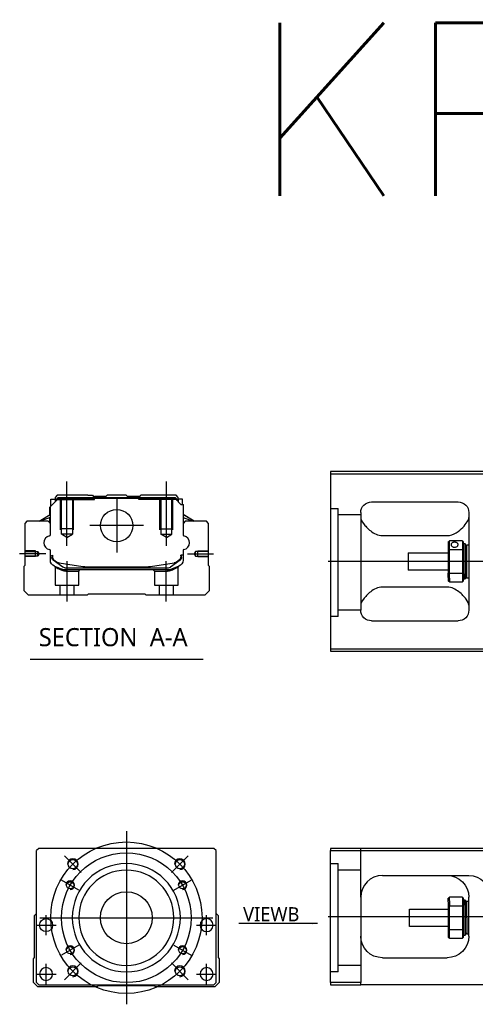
# Model space of a CAD drawing. Header units: millimetres. Extents: x -386 to 3135, y -1989 to 860.
# Tile 18 of 41: x -373 to -162, y -320 to 135. Entities that reach past the tile are written whole.
import ezdxf
from ezdxf.lldxf.tags import DXFTag

# ---------------------------------------------------------------- set-up
doc = ezdxf.new("R2010")
doc.units = ezdxf.units.MM
doc.layers.get('0').update_dxf_attribs({"linetype": 'CONTINUOUS'})
doc.styles.add('CHN', font='Microsoft JhengHei.ttf')
doc.styles.add('DIM-7', font='SIMPLEX.shx', dxfattribs={"width": 0.7, "bigfont": 'chineset.shx'})
doc.styles.get("Standard").update_dxf_attribs({"font": 'txt.shx', "height": 0.5})
tags = doc.linetypes.add('DASHED', pattern=[25.72, 12.86, -12.86]).pattern_tags.tags
tags[6:7] = [DXFTag(74, 4), DXFTag(75, 0), DXFTag(340, '0'), DXFTag(46, 0.0), DXFTag(50, 0.0), DXFTag(44, 0.0), DXFTag(45, 0.0)]
tags[4:5] = [DXFTag(74, 4), DXFTag(75, 0), DXFTag(340, '0'), DXFTag(46, 0.0), DXFTag(50, 0.0), DXFTag(44, 0.0), DXFTag(45, 0.0)]
doc.dimstyles.new('CNS', dxfattribs={"dimtxt": 3.5, "dimasz": 2.5, "dimexe": 1, "dimexo": 1, "dimgap": 1, "dimtad": 1, "dimdsep": 46, "dimtxsty": 'DIM-7', "dimcen": 0.09, "dimclrd": 4, "dimclre": 4, "dimclrt": 1, "dimadec": 0, "dimazin": 0, "dimtfac": 1, "dimtmove": 0, "dimatfit": 3, "dimfxl": 1, "dimtvp": 0.971429, "dimtolj": 1, "dimarcsym": 0})

msp = doc.modelspace()

# ---------------------------------------------------------------- linework, layer by layer
at = {"linetype": 'Continuous'}
for p, q in [((-155.45, -74.25), (-229.45, -74.25)), ((-229.45, -74.25), (-229.45, -156.25)), ((-229.45, -75.25), (-155.45, -75.25)), ((-355.82, -85.23), (-356.82, -86.23)), ((-356.82, -86.23), (-356.82, -87.08)), ((-356.32, -87.15), (-355.46, -86.28)), ((-341.64, -85.23), (-355.82, -85.23)), ((-355.46, -86.28), (-301.23, -86.28)), ((-355.36, -86.52), (-355.46, -86.28)), ((-341.64, -85.23), (-339.54, -85.23)), ((-339.54, -85.23), (-338.99, -85.78)), ((-338.99, -85.78), (-338.64, -85.78)), ((-333.34, -85.78), (-338.64, -85.78)), ((-338.64, -86.28), (-338.64, -85.78)), ((-333.34, -85.78), (-332.79, -85.23)), ((-323.89, -85.23), (-332.79, -85.23)), ((-323.34, -85.78), (-323.89, -85.23)), ((-318.04, -85.78), (-323.34, -85.78)), ((-318.04, -85.78), (-317.69, -85.78)), ((-318.04, -86.28), (-318.04, -85.78)), ((-317.69, -85.78), (-317.14, -85.23)), ((-317.69, -85.78), (-317.14, -85.23)), ((-315.04, -85.23), (-317.14, -85.23)), ((-317.14, -85.23), (-317.14, -85.23)), ((-300.86, -85.23), (-315.04, -85.23)), ((-301.32, -86.52), (-301.23, -86.28)), ((-300.36, -87.15), (-301.23, -86.28)), ((-299.86, -86.23), (-300.86, -85.23)), ((-299.86, -87.08), (-299.86, -86.23)), ((-359.32, -94.19), (-359.32, -90.78)), ((-359.22, -90.68), (-355.32, -86.78)), ((-359.22, -94.13), (-359.22, -90.68)), ((-359.17, -90.63), (-359.17, -96.73)), ((-358.82, -87.08), (-356.82, -87.08)), ((-358.82, -90.28), (-358.82, -87.08)), ((-356.82, -87.08), (-356.82, -88.28)), ((-356.32, -87.23), (-356.82, -87.23)), ((-356.32, -87.78), (-356.32, -87.15)), ((-356.09, -87.24), (-356.32, -87.15)), ((-356.09, -87.24), (-355.36, -86.52)), ((-356.09, -87.55), (-356.09, -87.24)), ((-355.36, -86.52), (-301.32, -86.52)), ((-301.36, -86.78), (-355.32, -86.78)), ((-298.66, -89.48), (-301.36, -86.78)), ((-300.59, -87.24), (-301.32, -86.52)), ((-300.59, -87.24), (-300.36, -87.15)), ((-300.59, -87.55), (-300.59, -87.24)), ((-300.36, -87.78), (-300.36, -87.15)), ((-299.86, -87.23), (-300.36, -87.23)), ((-297.86, -87.08), (-299.86, -87.08)), ((-299.86, -87.08), (-299.86, -88.28)), ((-298.66, -89.48), (-297.51, -89.48)), ((-297.86, -89.48), (-297.86, -87.08)), ((-297.86, -87.08), (-297.86, -87.08)), ((-297.51, -89.48), (-297.51, -96.73)), ((-297.51, -89.48), (-297.46, -89.48)), ((-297.46, -94.13), (-297.46, -89.48)), ((-297.46, -89.48), (-297.36, -89.48)), ((-297.36, -94.19), (-297.36, -89.48)), ((-210.45, -88.25), (-170.45, -88.25)), ((-364.23, -97.23), (-359.17, -94.1)), ((-359.17, -95.44), (-363.68, -97.23)), ((-359.32, -97.93), (-359.32, -95.5)), ((-359.22, -98.03), (-359.22, -95.46)), ((-292.46, -97.23), (-297.51, -94.1)), ((-297.51, -95.44), (-293.01, -97.23)), ((-297.46, -98.03), (-297.46, -95.46)), ((-292.46, -97.23), (-297.36, -94.19)), ((-297.36, -97.93), (-297.36, -95.5)), ((-215.45, -93.25), (-215.45, -138.25)), ((-165.45, -93.25), (-165.45, -138.25)), ((-369.84, -97.23), (-370.84, -98.23)), ((-370.84, -98.23), (-370.84, -117.68)), ((-360.02, -97.23), (-369.84, -97.23)), ((-359.02, -98.23), (-360.02, -97.23)), ((-359.02, -103.55), (-359.02, -98.23)), ((-296.66, -97.23), (-297.66, -98.23)), ((-297.66, -98.23), (-297.66, -103.55)), ((-286.84, -97.23), (-296.66, -97.23)), ((-285.84, -98.23), (-286.84, -97.23)), ((-285.84, -117.68), (-285.84, -98.23)), ((-205.45, -103.84), (-175.45, -103.84)), ((-174.95, -106.75), (-174.95, -110.34)), ((-168.45, -106.25), (-174.45, -106.25)), ((-174.45, -110.21), (-174.45, -106.25)), ((-168.45, -106.25), (-168.45, -110.21)), ((-167.95, -110.34), (-167.95, -106.75)), ((-167.95, -107.5), (-167.25, -107.5)), ((-167.25, -107.5), (-166.95, -107.8)), ((-167.25, -107.5), (-167.25, -121.58)), ((-166.95, -121.37), (-166.95, -107.8)), ((-166.95, -108.6), (-166.45, -108.1)), ((-166.45, -108.1), (-165.45, -108.1)), ((-166.45, -123.4), (-166.45, -108.1)), ((-359.02, -115.17), (-359.02, -110.78)), ((-358.32, -112.89), (-358.32, -113.97)), ((-358.02, -112.89), (-358.02, -113.93)), ((-297.66, -112.89), (-298.66, -112.89)), ((-298.66, -112.89), (-298.66, -113.93)), ((-298.36, -113.97), (-298.36, -112.89)), ((-297.66, -110.78), (-297.66, -115.17)), ((-193.45, -111.75), (-174.95, -111.75)), ((-193.45, -111.75), (-193.45, -119.75)), ((-174.95, -110.34), (-174.95, -121.16)), ((-174.45, -121.3), (-174.45, -110.21)), ((-174.45, -110.21), (-168.45, -110.21)), ((-168.45, -110.21), (-168.45, -121.3)), ((-167.95, -121.16), (-167.95, -110.34)), ((-370.84, -117.68), (-371.34, -118.18)), ((-371.34, -118.18), (-371.34, -129.23)), ((-357.64, -115.23), (-357.71, -115.18)), ((-353.22, -118.45), (-357.64, -115.23)), ((-354.95, -116.36), (-344.05, -118.1)), ((-342.39, -118.23), (-314.29, -118.23)), ((-312.64, -118.1), (-301.73, -116.36)), ((-299.05, -115.23), (-303.47, -118.45)), ((-299.52, -117.94), (-302.95, -119.36)), ((-298.98, -115.18), (-299.05, -115.23)), ((-285.34, -118.18), (-285.84, -117.68)), ((-285.34, -129.23), (-285.34, -118.18)), ((-352.34, -118.73), (-304.35, -118.73)), ((-304.85, -119.73), (-351.83, -119.73)), ((-174.95, -119.75), (-193.45, -119.75)), ((-174.95, -123.18), (-174.95, -121.16)), ((-168.45, -121.3), (-174.45, -121.3)), ((-174.45, -123.53), (-174.45, -121.3)), ((-168.45, -121.3), (-168.45, -123.53)), ((-167.95, -124.75), (-167.95, -121.16)), ((-167.25, -124), (-167.25, -121.58)), ((-166.95, -121.37), (-166.95, -123.7)), ((-174.95, -123.18), (-174.95, -124.75)), ((-174.45, -123.53), (-174.45, -125.25)), ((-174.45, -125.25), (-168.45, -125.25)), ((-168.45, -123.53), (-168.45, -125.25)), ((-167.25, -124), (-167.95, -124)), ((-166.95, -123.7), (-167.25, -124)), ((-166.95, -122.9), (-166.45, -123.4)), ((-166.45, -123.4), (-165.45, -123.4)), ((-371.34, -129.23), (-369.34, -131.23)), ((-369.34, -131.23), (-341.84, -131.23)), ((-341.84, -131.23), (-341.34, -130.73)), ((-341.34, -130.73), (-315.34, -130.73)), ((-315.34, -130.73), (-314.84, -131.23)), ((-314.84, -131.23), (-287.34, -131.23)), ((-287.34, -131.23), (-285.34, -129.23)), ((-175.45, -127.66), (-205.45, -127.66)), ((-210.45, -143.25), (-170.45, -143.25)), ((-229.45, -156.25), (-229.45, -157.25)), ((-155.45, -156.25), (-229.45, -156.25)), ((-229.45, -157.25), (-155.45, -157.25)), ((-364.37, -248.4), (-365.37, -249.4)), ((-365.37, -310.4), (-365.37, -249.4)), ((-295.87, -248.4), (-364.37, -248.4)), ((-283.37, -248.4), (-295.87, -248.4)), ((-282.37, -249.4), (-283.37, -248.4)), ((-282.37, -310.4), (-282.37, -249.4)), ((-229.45, -248.4), (-229.45, -249.4)), ((-155.45, -248.4), (-229.45, -248.4)), ((-229.45, -249.4), (-155.45, -249.4)), ((-229.45, -310.4), (-229.45, -249.4)), ((-205.45, -260.9), (-165.45, -260.9)), ((-215.45, -270.9), (-215.45, -310.4)), ((-174.95, -272.98), (-174.95, -271.4)), ((-168.45, -270.9), (-174.45, -270.9)), ((-174.45, -272.62), (-174.45, -270.9)), ((-174.45, -272.62), (-174.45, -274.86)), ((-168.45, -270.9), (-168.45, -272.62)), ((-168.45, -272.62), (-168.45, -274.86)), ((-167.95, -274.99), (-167.95, -271.4)), ((-167.95, -272.15), (-167.25, -272.15)), ((-167.25, -272.15), (-166.95, -272.45)), ((-167.25, -274.57), (-167.25, -272.15)), ((-166.95, -272.45), (-166.95, -274.78)), ((-166.95, -273.25), (-166.45, -272.75)), ((-166.45, -272.75), (-165.45, -272.75)), ((-166.45, -280.4), (-166.45, -272.75)), ((-165.45, -288.9), (-165.45, -270.9)), ((-192.95, -276.4), (-174.95, -276.4)), ((-192.95, -280.4), (-192.95, -276.4)), ((-174.95, -272.98), (-174.95, -274.99)), ((-174.95, -274.99), (-174.95, -285.81)), ((-174.45, -285.95), (-174.45, -274.86)), ((-174.45, -274.86), (-168.45, -274.86)), ((-168.45, -274.86), (-168.45, -285.95)), ((-167.95, -285.81), (-167.95, -274.99)), ((-167.25, -274.57), (-167.25, -288.65)), ((-166.95, -288.35), (-166.95, -274.78)), ((-366.37, -279.4), (-365.37, -278.4)), ((-366.37, -298.85), (-366.37, -279.4)), ((-282.37, -278.4), (-281.37, -279.4)), ((-281.37, -279.4), (-281.37, -298.85)), ((-192.95, -284.4), (-192.95, -280.4)), ((-166.45, -280.4), (-166.45, -288.05)), ((-174.95, -284.4), (-192.95, -284.4)), ((-174.95, -285.81), (-174.95, -289.4)), ((-174.45, -289.9), (-174.45, -285.95)), ((-168.45, -285.95), (-174.45, -285.95)), ((-168.45, -285.95), (-168.45, -289.9)), ((-167.95, -289.4), (-167.95, -285.81)), ((-174.45, -289.9), (-168.45, -289.9)), ((-167.25, -288.65), (-167.95, -288.65)), ((-166.95, -288.35), (-167.25, -288.65)), ((-166.45, -288.05), (-166.95, -287.55)), ((-165.45, -288.05), (-166.45, -288.05)), ((-366.87, -299.35), (-366.37, -298.85)), ((-366.87, -310.4), (-366.87, -299.35)), ((-281.37, -298.85), (-280.87, -299.35)), ((-280.87, -299.35), (-280.87, -310.4)), ((-205.45, -298.9), (-175.45, -298.9)), ((-364.87, -312.4), (-366.87, -310.4)), ((-365.37, -310.4), (-364.37, -311.4)), ((-337.37, -312.4), (-364.87, -312.4)), ((-364.37, -311.4), (-283.37, -311.4)), ((-336.87, -311.9), (-337.37, -312.4)), ((-310.87, -311.9), (-336.87, -311.9)), ((-310.37, -312.4), (-310.87, -311.9)), ((-282.87, -312.4), (-310.37, -312.4)), ((-283.37, -311.4), (-282.37, -310.4)), ((-280.87, -310.4), (-282.87, -312.4)), ((-229.45, -310.4), (-229.45, -311.4)), ((-215.45, -310.4), (-229.45, -310.4)), ((-229.45, -311.4), (-215.45, -311.4)), ((-215.45, -311.4), (-215.45, -310.4)), ((-155.45, -311.4), (-215.45, -311.4))]:
    msp.add_line(p, q, dxfattribs=at)
at = {"ltscale": 0.2}
for p, q in [((-351.34, -108.65), (-351.34, -78.82)), ((-305.34, -108.65), (-305.34, -78.82)), ((-328.34, -86.76), (-328.34, -111.71)), ((-315.87, -99.23), (-340.82, -99.23)), ((-361.06, -112.23), (-373.21, -112.23)), ((-295.62, -112.23), (-283.48, -112.23)), ((-351.29, -134.23), (-351.29, -115.73)), ((-305.4, -134.23), (-305.4, -115.73)), ((-344.73, -259.54), (-352.51, -251.76)), ((-303.01, -259.54), (-295.23, -251.76)), ((-344.73, -301.26), (-352.51, -309.04)), ((-303.01, -301.26), (-295.23, -309.04))]:
    msp.add_line(p, q, dxfattribs=at)
at = {"linetype": 'DASHED'}
for p, q in [((-338.99, -87.23), (-338.99, -85.78)), ((-338.64, -87.23), (-338.64, -86.28)), ((-318.04, -87.23), (-318.04, -86.28)), ((-317.69, -87.23), (-317.69, -85.78)), ((-356.32, -87.23), (-338.64, -87.23)), ((-300.36, -87.23), (-318.04, -87.23)), ((-299.86, -87.23), (-299.86, -87.08)), ((-297.86, -89.23), (-297.86, -89.23)), ((-297.3, -94.23), (-297.3, -94.23)), ((-356.84, -118.41), (-356.84, -126.73)), ((-351.79, -120.23), (-345.84, -120.23)), ((-345.84, -120.23), (-345.34, -119.73)), ((-345.84, -126.73), (-345.84, -120.23)), ((-311.4, -119.73), (-310.9, -120.23)), ((-310.9, -120.23), (-310.9, -126.73)), ((-310.9, -120.23), (-304.9, -120.23)), ((-299.9, -126.73), (-299.9, -118.43)), ((-356.84, -126.73), (-351.34, -126.73)), ((-354.64, -126.73), (-354.64, -131.23)), ((-351.34, -126.73), (-345.84, -126.73)), ((-348.04, -131.23), (-348.04, -126.73)), ((-310.9, -126.73), (-299.9, -126.73)), ((-308.7, -126.73), (-308.7, -131.23)), ((-302.1, -131.23), (-302.1, -126.73)), ((-225.95, -141.27), (-229.45, -141.27)), ((-225.95, -305.4), (-229.45, -305.4))]:
    msp.add_line(p, q, dxfattribs=at)
at = {"linetype": 'DASHED', "ltscale": 0.1}
for p, q in [((-354.34, -101.23), (-354.34, -87.23)), ((-353.84, -103.23), (-353.84, -87.23)), ((-348.84, -87.23), (-348.84, -103.23)), ((-348.34, -101.23), (-348.34, -87.23)), ((-308.34, -101.23), (-308.34, -87.23)), ((-307.84, -87.23), (-307.84, -103.23)), ((-302.84, -103.23), (-302.84, -87.23)), ((-302.34, -101.23), (-302.34, -87.23)), ((-348.34, -100.78), (-354.34, -100.78)), ((-348.84, -103.23), (-353.84, -103.23)), ((-351.34, -104.68), (-353.84, -103.23)), ((-351.34, -104.68), (-348.84, -103.23)), ((-308.34, -100.78), (-302.34, -100.78)), ((-307.84, -103.23), (-302.84, -103.23)), ((-305.34, -104.68), (-307.84, -103.23)), ((-305.34, -104.68), (-302.84, -103.23)), ((-365.84, -110.93), (-370.84, -110.93)), ((-370.84, -111.16), (-364.85, -111.16)), ((-364.85, -113.31), (-370.84, -113.31)), ((-365.84, -113.53), (-370.84, -113.53)), ((-365.84, -113.53), (-365.84, -110.93)), ((-364.85, -111.16), (-364.2, -112.23)), ((-364.85, -113.31), (-364.85, -111.16)), ((-364.2, -112.23), (-364.85, -113.31)), ((-291.84, -111.16), (-292.49, -112.23)), ((-292.49, -112.23), (-291.84, -113.31)), ((-285.84, -111.16), (-291.84, -111.16)), ((-291.84, -113.31), (-291.84, -111.16)), ((-291.84, -113.31), (-285.84, -113.31)), ((-290.84, -113.53), (-290.84, -110.93)), ((-290.84, -110.93), (-285.84, -110.93)), ((-290.84, -113.53), (-285.84, -113.53))]:
    msp.add_line(p, q, dxfattribs=at)
at = {"linetype": 'DASHED', "ltscale": 0.3}
for p, q in [((-229.45, -91.27), (-225.95, -91.27)), ((-225.95, -141.27), (-225.95, -91.27)), ((-215.45, -94.27), (-225.95, -94.27)), ((-215.45, -138.27), (-225.95, -138.27)), ((-215.45, -270.9), (-215.45, -248.4)), ((-229.45, -255.4), (-225.95, -255.4)), ((-225.95, -305.4), (-225.95, -255.4)), ((-215.45, -258.4), (-225.95, -258.4)), ((-215.45, -302.4), (-225.95, -302.4))]:
    msp.add_line(p, q, dxfattribs=at)
for p, q in [((211.55, -115.79), (-230.45, -115.75)), ((-368.36, -160.87), (-288.31, -160.87)), ((-230.45, -279.9), (211.55, -279.9))]:
    msp.add_line(p, q)
at = {"ltscale": 0.3}
for p, q in [((-323.87, -240.4), (-323.87, -320.4)), ((-363.87, -280.4), (-283.87, -280.4))]:
    msp.add_line(p, q, dxfattribs=at)
at = {"ltscale": 0.1}
for p, q in [((-345.82, -267.73), (-353.88, -263.08)), ((-301.91, -267.73), (-293.86, -263.08)), ((-360.98, -288.48), (-360.98, -279.18)), ((-286.75, -288.48), (-286.75, -279.18)), ((-365.63, -283.83), (-356.33, -283.83)), ((-291.4, -283.83), (-282.1, -283.83)), ((-345.82, -293.08), (-353.88, -297.73)), ((-301.91, -293.08), (-293.86, -297.73)), ((-360.98, -311.05), (-360.98, -301.75)), ((-286.75, -311.05), (-286.75, -301.75)), ((-365.63, -306.4), (-356.33, -306.4)), ((-291.4, -306.4), (-282.1, -306.4))]:
    msp.add_line(p, q, dxfattribs=at)
at = {"linetype": 'Continuous'}
for centre, radius in [((-328.34, -99.23), 7.47), ((-348.62, -255.65), 2.1), ((-299.12, -255.65), 2.1), ((-349.85, -265.4), 1.65), ((-297.89, -265.4), 1.65), ((-323.87, -280.4), 12), ((-360.98, -283.83), 3), ((-349.85, -295.4), 1.65), ((-297.89, -295.4), 1.65), ((-348.62, -305.15), 2.1), ((-299.12, -305.15), 2.1)]:
    msp.add_circle(centre, radius, dxfattribs=at)
at = {"ltscale": 0.3}
for radius in [35, 30]:
    msp.add_circle((-323.87, -280.4), radius, dxfattribs=at)
at = {"linetype": 'Continuous', "extrusion": (0, 0, -1)}
for centre, radius in [((323.87, -280.4), 25), ((323.87, -280.4), 22), ((286.75, -283.83), 3), ((360.98, -306.4), 3), ((286.75, -306.4), 3)]:
    msp.add_circle(centre, radius, dxfattribs=at)
at = {"linetype": 'Continuous', "extrusion": (-1e-16, 0, -1)}
for centre, start, end in [((210.45, -93.25), 0, 90), ((170.45, -93.25), 90, 180), ((210.45, -138.25), 270, 0), ((170.45, -138.25), 180, 270)]:
    msp.add_arc(centre, 5, start, end, dxfattribs=at)
for centre, radius, start, end in [((-358.9, -107.16), 3.17, 98.9371, 261.0629), ((-297.79, -107.16), 3.17, 278.9371, 81.0629), ((-348.62, -255.65), 2.5, 270, 180), ((-299.12, -255.65), 2.5, 270, 180), ((-349.85, -265.4), 2, 270, 180), ((-297.89, -265.4), 2, 270, 180), ((-349.85, -295.4), 2, 270, 180), ((-297.89, -295.4), 2, 270, 180), ((-348.62, -305.15), 2.5, 270, 180), ((-299.12, -305.15), 2.5, 270, 180)]:
    msp.add_arc(centre, radius, start, end)
at = {"linetype": 'Continuous'}
for centre, radius, start, end in [((-359.52, -103.55), 0.5, 285.1919, 0), ((-297.16, -103.55), 0.5, 180, 254.8081), ((-359.52, -110.78), 0.5, 0, 74.8081), ((-302.36, -112.41), 4, 337.6678, 353.1681), ((-302.36, -112.41), 3.77, 349.0413, 352.7469), ((-297.16, -110.78), 0.5, 105.1919, 180), ((-354.32, -112.41), 4, 202.3316, 260.9414), ((-342.39, -107.73), 10.5, 260.9414, 270), ((-314.29, -107.73), 10.5, 270, 279.0586), ((-304.35, -117.23), 1.5, 270, 306.0274), ((-205.45, -270.9), 10, 90, 180)]:
    msp.add_arc(centre, radius, start, end, dxfattribs=at)
at = {"linetype": 'Continuous', "extrusion": (0, 0, -1)}
for centre, radius, start, end in [((354.32, -112.41), 4, 337.6678, 353.1681), ((354.32, -112.41), 3.77, 349.0413, 352.7469), ((356.02, -115.17), 3, 292.4327, 0), ((356.82, -113.97), 1.5, 306.0274, 0), ((302.36, -112.41), 4, 202.3316, 260.9414), ((300.66, -115.17), 3, 180, 247.5673), ((299.86, -113.97), 1.5, 180, 233.9726), ((351.83, -114.73), 5, 270, 292.4327), ((352.34, -117.23), 1.5, 270, 306.0274), ((304.85, -114.73), 5, 247.5673, 270), ((175.45, -270.9), 10, 90, 180), ((165.45, -270.9), 10, 90, 180), ((205.45, -288.9), 10, 270, 0), ((175.45, -288.9), 10, 180, 270)]:
    msp.add_arc(centre, radius, start, end, dxfattribs=at)
at = {"linetype": 'Continuous'}
for points, degree in [([(-215.45, -95.46), (-215.45, -96.21), (-214.98, -97.18), (-214.21, -98.25)], 3), ([(-359.17, -96.73), (-359.17, -97.33)], 1), ([(-359.17, -97.33), (-359.17, -98.08)], 1), ([(-297.51, -96.73), (-297.51, -97.33)], 1), ([(-297.51, -97.33), (-297.51, -98.08)], 1), ([(-174.95, -106.75), (-174.79, -106.58), (-174.62, -106.42), (-174.45, -106.25)], 3), ([(-168.45, -106.25), (-168.29, -106.42), (-168.12, -106.58), (-167.95, -106.75)], 3), ([(-174.45, -110.21), (-174.62, -110.25), (-174.79, -110.3), (-174.95, -110.34)], 3), ([(-168.45, -110.21), (-168.29, -110.25), (-168.12, -110.3), (-167.95, -110.34)], 3), ([(-174.45, -121.3), (-174.62, -121.25), (-174.79, -121.21), (-174.95, -121.16)], 3), ([(-168.45, -121.3), (-168.29, -121.25), (-168.12, -121.21), (-167.95, -121.16)], 3), ([(-174.45, -125.25), (-174.62, -125.08), (-174.79, -124.92), (-174.95, -124.75)], 3), ([(-167.95, -124.75), (-168.12, -124.92), (-168.29, -125.08), (-168.45, -125.25)], 3), ([(-214.21, -133.25), (-214.98, -134.32), (-215.45, -135.29), (-215.45, -136.04)], 3), ([(-165.45, -136.04), (-165.45, -135.29), (-165.92, -134.33), (-166.7, -133.25)], 3), ([(-210.45, -262.24), (-210.48, -262.26), (-210.51, -262.28), (-210.54, -262.3)], 3), ([(-174.45, -270.9), (-174.62, -271.07), (-174.79, -271.23), (-174.95, -271.4)], 3), ([(-168.45, -270.9), (-168.29, -271.07), (-168.12, -271.23), (-167.95, -271.4)], 3), ([(-174.45, -274.86), (-174.62, -274.9), (-174.79, -274.95), (-174.95, -274.99)], 3), ([(-167.95, -274.99), (-168.12, -274.95), (-168.29, -274.9), (-168.45, -274.86)], 3), ([(-174.45, -285.95), (-174.62, -285.9), (-174.79, -285.86), (-174.95, -285.81)], 3), ([(-167.95, -285.81), (-168.12, -285.86), (-168.29, -285.9), (-168.45, -285.95)], 3), ([(-174.95, -289.4), (-174.79, -289.57), (-174.62, -289.73), (-174.45, -289.9)], 3), ([(-167.95, -289.4), (-168.12, -289.57), (-168.29, -289.73), (-168.45, -289.9)], 3)]:
    msp.add_open_spline(points, degree=degree, dxfattribs=at)
for points, knots in [([(-175.45, -103.84), (-173.93, -103.84), (-172.52, -103.28), (-170.11, -101.83), (-169.12, -100.96), (-166.56, -98.35), (-165.45, -96.63), (-165.45, -95.46)], [0, 0, 0, 0, 0.25, 0.25, 0.5, 0.5, 1, 1, 1, 1]), ([(-214.21, -98.25), (-213.38, -99.39), (-212.25, -100.61), (-209.37, -102.82), (-207.52, -103.84), (-205.45, -103.84)], [0, 0, 0, 0, 0.5, 0.5, 1, 1, 1, 1]), ([(-170.4, -107.97), (-170.4, -107.84), (-170.44, -107.71), (-170.56, -107.48), (-170.65, -107.37), (-170.87, -107.19), (-171.02, -107.11), (-171.33, -106.99), (-171.5, -106.94), (-171.86, -106.89), (-172.05, -106.89), (-172.42, -106.91), (-172.6, -106.94), (-172.93, -107.04), (-173.08, -107.11), (-173.34, -107.27), (-173.45, -107.37), (-173.62, -107.59), (-173.67, -107.71), (-173.7, -107.88), (-173.7, -107.93), (-173.7, -107.97)], [0, 0, 0, 0, 0.106605, 0.106605, 0.21316, 0.21316, 0.320465, 0.320465, 0.42832, 0.42832, 0.535356, 0.535356, 0.641477, 0.641477, 0.748016, 0.748016, 0.855648, 0.855648, 0.963354, 0.963354, 1, 1, 1, 1]), ([(-173.7, -107.97), (-173.7, -108.1), (-173.67, -108.24), (-173.55, -108.49), (-173.46, -108.62), (-173.23, -108.84), (-173.09, -108.94), (-172.78, -109.1), (-172.6, -109.16), (-172.24, -109.23), (-172.05, -109.24), (-171.69, -109.2), (-171.51, -109.16), (-171.18, -109.03), (-171.03, -108.95), (-170.76, -108.75), (-170.65, -108.63), (-170.49, -108.38), (-170.44, -108.24), (-170.41, -108.06), (-170.4, -108.02), (-170.4, -107.97)], [0, 0, 0, 0, 0.106605, 0.106605, 0.21316, 0.21316, 0.320465, 0.320465, 0.42832, 0.42832, 0.535356, 0.535356, 0.641477, 0.641477, 0.748016, 0.748016, 0.855648, 0.855648, 0.963354, 0.963354, 1, 1, 1, 1]), ([(-205.45, -127.66), (-207.52, -127.66), (-209.37, -128.68), (-212.24, -130.88), (-213.39, -132.11), (-214.21, -133.25)], [0, 0, 0, 0, 0.5, 0.5, 1, 1, 1, 1]), ([(-166.7, -133.25), (-167.52, -132.11), (-168.65, -130.89), (-171.54, -128.68), (-173.39, -127.66), (-175.45, -127.66)], [0, 0, 0, 0, 0.5, 0.5, 1, 1, 1, 1]), ([(-214.89, -267.59), (-214.98, -267.85), (-215.11, -268.29), (-215.22, -268.73), (-215.25, -268.9)], [0, 0, 0, 0, 0.596588, 1, 1, 1, 1])]:
    msp.add_open_spline(points, degree=3, knots=knots, dxfattribs=at)
at = {"linetype": 'DASHED'}
for points, degree in [([(-357.15, -117.95), (-356.84, -118.41)], 1), ([(-299.9, -118.43), (-299.59, -117.97)], 1), ([(-353.72, -119.82), (-353.74, -119.36)], 1), ([(-351.83, -119.73), (-351.79, -120.23)], 1), ([(-304.85, -119.73), (-304.87, -119.9), (-304.88, -120.07), (-304.9, -120.23)], 3), ([(-302.95, -119.36), (-302.98, -119.82)], 1)]:
    msp.add_open_spline(points, degree=degree, dxfattribs=at)
for points, degree, knots in [([(-357.15, -117.95), (-357.15, -117.95), (-356.23, -118.33), (-355.3, -118.71), (-353.74, -119.36)], 2, [0, 0, 0, 0.5, 0.5, 1, 1, 1]), ([(-356.84, -118.41), (-356.84, -118.41), (-356.84, -118.41), (-356.37, -118.62), (-355.06, -119.21), (-354.18, -119.61), (-353.72, -119.82)], 3, [0, 0, 0, 0, 0.000815, 0.486557, 0.726811, 1, 1, 1, 1]), ([(-353.72, -119.82), (-353.41, -119.94), (-352.81, -120.17), (-352.12, -120.21), (-351.79, -120.23)], 3, [0, 0, 0, 0, 0.515943, 1, 1, 1, 1]), ([(-304.9, -120.23), (-304.57, -120.21), (-303.88, -120.17), (-303.28, -119.94), (-302.98, -119.82)], 3, [0, 0, 0, 0, 0.484584, 1, 1, 1, 1]), ([(-302.98, -119.82), (-302.66, -119.68), (-302.05, -119.4), (-301.3, -119.06), (-300.31, -118.61), (-299.9, -118.43), (-299.9, -118.43)], 3, [0, 0, 0, 0, 0.185898, 0.357233, 0.514425, 1, 1, 1, 1])]:
    msp.add_open_spline(points, degree=degree, knots=knots, dxfattribs=at)

# ---------------------------------------------------------------- texts
at = {"insert": (-266.55, 133.09), "char_height": 80, "attachment_point": 1}
msp.add_mtext('KP46-N', dxfattribs=at)
at = {"style": 'CHN'}
for s, insert, char_height, attachment_point in [('SECTION  A-A ', (-364.39, -150.83), 8.4, 4), ('VIEWB', (-243.84, -282.02), 6.5, 9)]:
    msp.add_mtext(s, dxfattribs=dict(at, insert=insert, char_height=char_height, attachment_point=attachment_point))

# ---------------------------------------------------------------- leaders
at = {"annotation_type": 0, "has_hookline": 1, "hookline_direction": 1}
msp.add_leader([(-235.4, -283.01), (-269.85, -283.02)], dimstyle='CNS', override={"dimtxt": 6.5, "dimtxsty": 'CHN'}, dxfattribs=at)

doc.saveas('drawing.dxf')
